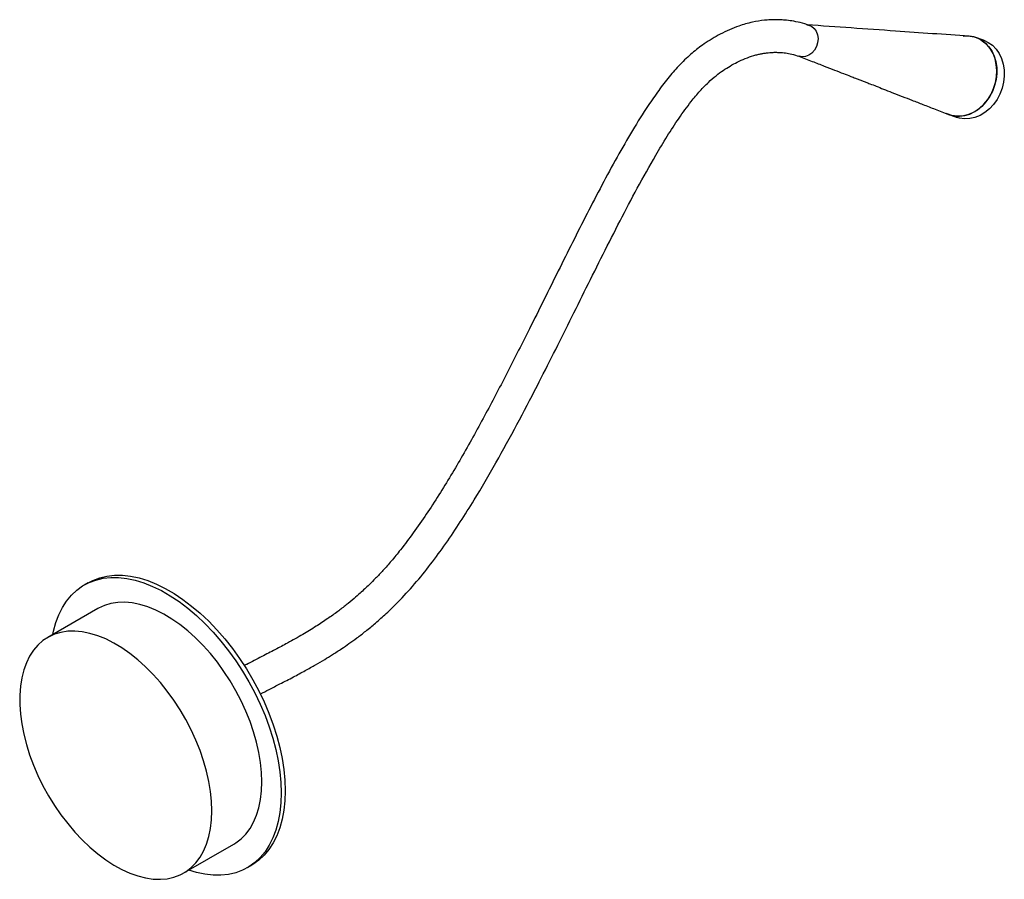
# Paper-space layout '_Isométrica' of a CAD drawing. Header units: millimetres. Extents: x -35 to 327, y -46 to 270.
import ezdxf

# ---------------------------------------------------------------- set-up
doc = ezdxf.new("R2010")
doc.units = ezdxf.units.MM

psp = doc.layouts.new('_Isométrica')

# ---------------------------------------------------------------- linework, layer by layer
at = {"color": 7, "linetype": 'Continuous', "lineweight": 25}
for p, q in [((318.94, 262.93), (316.17, 263.87)), ((306.56, 235.45), (309.33, 234.51)), ((-10.2, 63.39), (-11.61, 62.58)), ((-6.61, 53.92), (-25, 43.3)), ((25, -43.3), (43.38, -32.69)), ((48.38, -41.35), (49.8, -40.53))]:
    psp.add_line(p, q, dxfattribs=at)
at = {"color": 7, "linetype": 'Continuous', "lineweight": 25, "flags": 128}
for points in [[(255.78, 268.03), (256.75, 267.26), (257.5, 266.19), (257.97, 264.9), (258.14, 263.48), (257.99, 262), (257.54, 260.57), (256.82, 259.26), (255.86, 258.17), (254.73, 257.37), (253.51, 256.9), (252.26, 256.79), (251.06, 257.05), (251.03, 257.06)], [(255.1, 268.35), (255.78, 268.03), (256.75, 267.26), (257.5, 266.19), (257.97, 264.9), (258.14, 263.48), (257.99, 262), (257.54, 260.57), (256.82, 259.26), (255.86, 258.17), (254.73, 257.37), (253.51, 256.9), (252.26, 256.79), (251.2, 257)], [(254.06, 268.56), (254.64, 268.47), (255.78, 268.03)], [(306.14, 235.6), (306.48, 235.48), (308.29, 235.03), (310.17, 234.93), (312.08, 235.17), (313.98, 235.76), (315.81, 236.66), (317.54, 237.88), (319.12, 239.36), (320.53, 241.09), (321.72, 243.03), (322.66, 245.11), (323.34, 247.3), (323.74, 249.55), (323.85, 251.8), (323.67, 254), (323.2, 256.1), (322.45, 258.05), (321.45, 259.8), (320.2, 261.31), (318.75, 262.55), (317.13, 263.49), (315.37, 264.1), (313.66, 264.37)], [(317.96, 263.06), (319.5, 261.97), (320.85, 260.59), (321.98, 258.95), (322.86, 257.1), (323.47, 255.07), (323.8, 252.91), (323.83, 250.68), (323.58, 248.42), (323.04, 246.2), (322.22, 244.05), (321.15, 242.04), (319.85, 240.2), (318.35, 238.59), (316.69, 237.23), (314.9, 236.17), (313.03, 235.42), (311.13, 235.01), (309.22, 234.94), (307.37, 235.21), (305.61, 235.83), (305.3, 235.98)], [(320.73, 262.12), (322.27, 261.03), (323.62, 259.65), (324.75, 258.01), (325.63, 256.16), (326.24, 254.13), (326.57, 251.98), (326.61, 249.74), (326.35, 247.49), (325.81, 245.26), (324.99, 243.12), (323.92, 241.1), (322.62, 239.27), (321.12, 237.65), (319.46, 236.3), (317.67, 235.23), (315.8, 234.49), (313.9, 234.07), (311.99, 234), (310.14, 234.28), (309.33, 234.51)], [(318.94, 262.93), (319.03, 262.9), (320.73, 262.12)], [(-23.2, 44.34), (-22.93, 45.62), (-22.06, 48.75), (-20.97, 51.64), (-19.64, 54.3), (-18.08, 56.7), (-16.32, 58.83), (-14.35, 60.68), (-12.18, 62.23), (-9.84, 63.48), (-7.34, 64.42), (-4.68, 65.05), (-1.88, 65.35), (1.03, 65.34), (4.04, 65), (7.14, 64.34), (10.31, 63.37), (13.52, 62.09), (16.76, 60.51), (20.01, 58.63), (23.25, 56.47), (26.46, 54.05), (29.63, 51.36), (32.73, 48.44), (35.74, 45.3), (38.65, 41.95), (41.45, 38.42), (44.1, 34.73), (46.61, 30.89), (48.95, 26.94), (51.12, 22.89), (53.09, 18.77), (54.85, 14.6), (56.41, 10.4), (57.74, 6.21), (58.83, 2.04), (59.7, -2.07), (60.31, -6.11), (60.69, -10.06), (60.81, -13.88), (60.69, -17.56), (60.31, -21.07), (59.7, -24.4), (58.83, -27.52), (57.74, -30.42), (56.41, -33.07), (54.85, -35.48), (53.09, -37.61), (51.12, -39.45), (48.95, -41.01), (46.61, -42.26), (44.1, -43.2), (41.45, -43.82), (38.65, -44.13), (35.74, -44.11), (32.73, -43.77), (29.63, -43.12), (26.8, -42.26)], [(-10.2, 63.39), (-8.43, 64.3), (-5.92, 65.24), (-3.26, 65.87), (-0.47, 66.17), (2.44, 66.15), (5.46, 65.82), (8.56, 65.16), (11.72, 64.19), (14.93, 62.91), (18.17, 61.32), (21.42, 59.45), (24.66, 57.29), (27.88, 54.86), (31.04, 52.18), (34.14, 49.26), (37.15, 46.12), (40.07, 42.77), (42.86, 39.24), (45.52, 35.55), (48.03, 31.71), (50.37, 27.76), (52.53, 23.71), (54.5, 19.58), (56.27, 15.41), (57.82, 11.22), (59.15, 7.03), (60.25, 2.86), (61.11, -1.26), (61.73, -5.3), (62.1, -9.24), (62.23, -13.06), (62.1, -16.74), (61.73, -20.25), (61.11, -23.58), (60.25, -26.7), (59.15, -29.6), (57.82, -32.26), (56.27, -34.66), (54.5, -36.79), (52.53, -38.64), (50.37, -40.19), (49.8, -40.53)], [(53.74, -9.8), (53.62, -6.31), (53.25, -2.7), (52.63, 1), (51.77, 4.77), (50.68, 8.57), (49.37, 12.4), (47.83, 16.21), (46.09, 19.98), (44.16, 23.68), (42.04, 27.3), (39.76, 30.79), (37.33, 34.15), (34.76, 37.34), (32.09, 40.34), (29.31, 43.14), (26.46, 45.7), (23.55, 48.02), (20.6, 50.08), (17.64, 51.86), (14.69, 53.35), (11.76, 54.54), (8.88, 55.43), (6.06, 55.99), (3.33, 56.24), (0.71, 56.18), (-1.79, 55.79), (-4.15, 55.08), (-6.35, 54.06), (-6.61, 53.92)], [(35.36, -20.41), (35.23, -16.92), (34.86, -13.32), (34.24, -9.62), (33.39, -5.85), (32.3, -2.04), (30.98, 1.78), (29.45, 5.59), (27.71, 9.36), (25.77, 13.07), (23.66, 16.68), (21.38, 20.18), (18.94, 23.54), (16.38, 26.73), (13.7, 29.73), (10.93, 32.52), (8.07, 35.09), (5.16, 37.41), (2.22, 39.46), (-0.74, 41.25), (-3.7, 42.74), (-6.62, 43.93), (-9.51, 44.81), (-12.32, 45.38), (-15.05, 45.63), (-17.68, 45.56), (-20.18, 45.17), (-22.54, 44.47), (-24.74, 43.45), (-26.76, 42.13), (-28.6, 40.51), (-30.24, 38.61), (-31.67, 36.43), (-32.87, 34.01), (-33.85, 31.34), (-34.58, 28.45), (-35.08, 25.37), (-35.32, 22.1), (-35.32, 18.68), (-35.08, 15.13), (-34.58, 11.48), (-33.85, 7.74), (-32.87, 3.95), (-31.67, 0.13), (-30.24, -3.69), (-28.6, -7.49), (-26.76, -11.23), (-24.74, -14.89), (-22.54, -18.45), (-20.18, -21.88), (-17.68, -25.15), (-15.05, -28.25), (-12.32, -31.15), (-9.51, -33.83), (-6.62, -36.28), (-3.7, -38.47), (-0.74, -40.39), (2.22, -42.03), (5.16, -43.37), (8.07, -44.41), (10.93, -45.14), (13.7, -45.55), (16.38, -45.64), (18.94, -45.41), (21.38, -44.86), (23.66, -44), (25.77, -42.83), (27.71, -41.35), (29.45, -39.59), (30.98, -37.55), (32.3, -35.25), (33.39, -32.7), (34.24, -29.92), (34.86, -26.93), (35.23, -23.75), (35.36, -20.41)], [(43.38, -32.69), (44.16, -32.21), (46.09, -30.74), (47.83, -28.98), (49.37, -26.94), (50.68, -24.64), (51.77, -22.09), (52.63, -19.31), (53.25, -16.32), (53.62, -13.14), (53.74, -9.8)]]:
    psp.add_lwpolyline(points, dxfattribs=at)
at = {"color": 7, "linetype": 'Continuous', "lineweight": 25}
psp.add_arc((312.94, 254.3), 10.09, 60.1916, 98.208, dxfattribs=at)
for points, knots in [([(255.1, 268.35), (253.92, 268.71), (251.78, 269.38), (248.7, 269.98), (246.16, 270.3), (244.11, 270.44), (242.31, 270.47), (240.46, 270.42), (237.69, 270.2), (233.85, 269.58), (229.57, 268.36), (225.62, 266.82), (222.32, 265.23), (219.19, 263.48), (216.45, 261.71), (214.01, 259.94), (211.81, 258.16), (209.6, 256.17), (206.75, 253.33), (203.33, 249.44), (199.45, 244.39), (194.92, 237.83), (189.8, 229.63), (184.17, 219.83), (178.64, 209.59), (173.21, 199.14), (167.89, 188.6), (162.62, 178.03), (157.36, 167.42), (151.21, 155.07), (144.18, 141.13), (136.05, 125.58), (129.05, 112.88), (123.21, 102.9), (118.77, 95.67), (114.18, 88.59), (109.48, 81.84), (105.16, 76.11), (101.41, 71.51), (98.35, 68.04), (95.63, 65.16), (93.39, 62.92), (91.5, 61.12), (89.65, 59.42), (87.38, 57.44), (84.63, 55.17), (81.41, 52.68), (77.72, 50.05), (73.45, 47.23), (68.52, 44.24), (63.51, 41.43), (58.48, 38.74), (53.47, 36.15), (49.66, 34.2), (47.5, 33.1), (47.2, 32.94)], [0, 0, 0, 0, 0.015957, 0.029007, 0.039484, 0.047644, 0.054107, 0.061406, 0.069837, 0.086907, 0.105597, 0.118578, 0.131662, 0.143002, 0.154158, 0.16299, 0.171254, 0.180126, 0.189711, 0.206781, 0.224714, 0.243605, 0.273743, 0.305409, 0.337982, 0.370996, 0.404, 0.436863, 0.470037, 0.503304, 0.552591, 0.60084, 0.650098, 0.673726, 0.697415, 0.721012, 0.744363, 0.766569, 0.781885, 0.795228, 0.806815, 0.816773, 0.823509, 0.830454, 0.839698, 0.851282, 0.86387, 0.878487, 0.895314, 0.914666, 0.936994, 0.954702, 0.974396, 0.996366, 1, 1, 1, 1]), ([(313.66, 264.37), (304.66, 265), (284.77, 266.39), (264.93, 267.79), (254.07, 268.56)], [0, 0, 0, 0, 0.452493, 1, 1, 1, 1]), ([(53.07, 22.48), (54.18, 23.05), (56.61, 24.29), (60.68, 26.38), (65.09, 28.67), (69.46, 31.02), (73.29, 33.17), (76.63, 35.13), (79.83, 37.09), (82.81, 39.02), (85.8, 41.07), (88.76, 43.2), (92.02, 45.71), (95.62, 48.68), (99.57, 52.2), (104.41, 56.9), (109.9, 62.89), (115.78, 70.16), (121.36, 77.83), (126.68, 85.75), (132.88, 95.62), (139.85, 107.56), (147.5, 121.57), (154.51, 135), (160.94, 147.7), (166.95, 159.75), (172.98, 171.91), (179.1, 184.2), (185.31, 196.44), (191.69, 208.6), (197.46, 218.98), (202.61, 227.56), (206.92, 234.19), (210.98, 239.79), (214.62, 244.19), (217.71, 247.37), (220.57, 249.87), (223.25, 251.84), (225.87, 253.48), (228.57, 254.95), (231.48, 256.27), (233.98, 257.14), (235.95, 257.66), (237.27, 257.95), (238.54, 258.17), (239.75, 258.32), (241.05, 258.43), (242.5, 258.47), (244.23, 258.43), (246.27, 258.22), (248.64, 257.78), (250.29, 257.28), (251.19, 257)], [0, 0, 0, 0, 0.013401, 0.029209, 0.049022, 0.06643, 0.081692, 0.095003, 0.106499, 0.119952, 0.130701, 0.142358, 0.155496, 0.170162, 0.186433, 0.204433, 0.231354, 0.258447, 0.285633, 0.312837, 0.339932, 0.384971, 0.430444, 0.4758, 0.514135, 0.552039, 0.590811, 0.630119, 0.669361, 0.707898, 0.747234, 0.770391, 0.793079, 0.814738, 0.829886, 0.843112, 0.854921, 0.865939, 0.876501, 0.887615, 0.9001, 0.914041, 0.920762, 0.926932, 0.932495, 0.938926, 0.944849, 0.952214, 0.961174, 0.971935, 0.984763, 1, 1, 1, 1]), ([(251.02, 257.06), (252.68, 256.42), (255.8, 255.2), (260.21, 253.49), (264.04, 252), (267.29, 250.73), (269.83, 249.75), (271.72, 249.01), (273.16, 248.46), (274.47, 247.95), (275.78, 247.44), (277.5, 246.77), (279.65, 245.94), (282.32, 244.89), (285.48, 243.65), (288.99, 242.28), (292.8, 240.8), (296.83, 239.23), (301.32, 237.48), (304.48, 236.25), (306.14, 235.6)], [0, 0, 0, 0, 0.090826, 0.170734, 0.239726, 0.297803, 0.344968, 0.374373, 0.397093, 0.418248, 0.441307, 0.466276, 0.509944, 0.558482, 0.616577, 0.688069, 0.753642, 0.827487, 0.909606, 1, 1, 1, 1])]:
    psp.add_open_spline(points, degree=3, knots=knots, dxfattribs=at)

doc.saveas('drawing.dxf')
